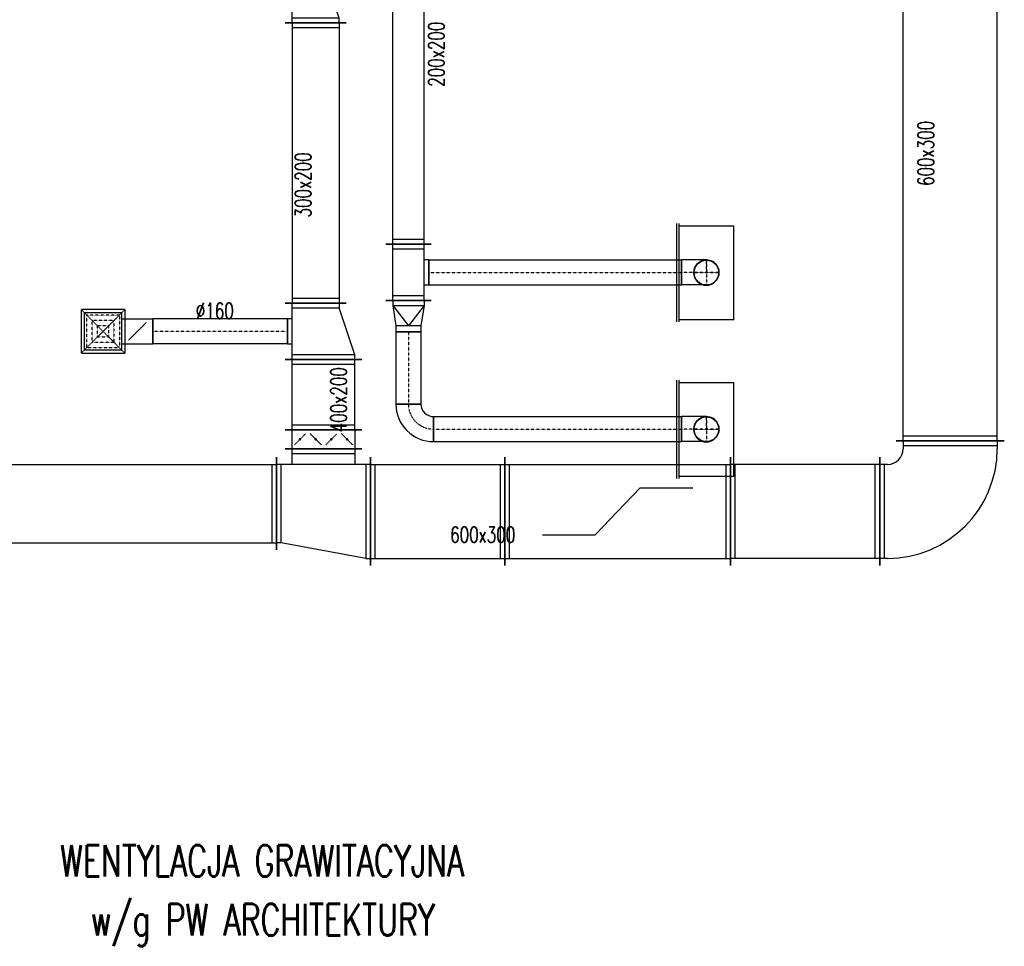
# Model space of a CAD drawing. Extents: x -7228 to 74941, y -112898 to 85621.
# Tile 49 of 256: x 33582 to 34210, y -56410 to -55819. Entities that reach past the tile are written whole.
import ezdxf

# ---------------------------------------------------------------- set-up
doc = ezdxf.new("R2010")
doc.units = 0
doc.linetypes.add('DASHDOT', pattern=[1, 0.5, -0.25, 0, -0.25])
doc.linetypes.add('DASHED', pattern=[0.75, 0.5, -0.25])
doc.layers.get('0').update_dxf_attribs({"color": 101, "linetype": 'CONTINUOUS'})
for name, color, linetype in [('BB-went-opis', 8, 'CONTINUOUS'), ('E35', 6, 'CONTINUOUS'), ('FLUID-N16', 7, 'CONTINUOUS'), ('FLUID-N16-SYM', 7, 'CONTINUOUS'), ('FLUID-W16', 7, 'CONTINUOUS'), ('FLUID-W16-SYM', 7, 'CONTINUOUS')]:
    doc.layers.add(name, color=color, linetype=linetype)
doc.styles.add('tab-bud$0$ROMANS', font='romans', dxfattribs={"width": 0.7})
doc.linetypes.add('ZIGZAG', pattern='A,0.00254,-5.08,[131,ltypeshp.shx,S=5.08,R=0,X=-5.08,Y=0],-10.16,[131,ltypeshp.shx,S=5.08,R=180,X=5.08,Y=0],-5.08', length=20.32254)

# ---------------------------------------------------------------- blocks, each defined once
blk = doc.blocks.new('*U5099')
at = {"color": 5, "linetype": 'Continuous', "lineweight": -2, "ltscale": 2}
for p, q in [((400, 395), (400, -295)), ((295, -400), (-395, -400))]:
    blk.add_line(p, q, dxfattribs=at)
at = {"color": 0, "linetype": 'ByBlock', "lineweight": -2, "ltscale": 2}
for p, q in [((350, 350), (400, 350)), ((350, -250), (400, -250)), ((-350, -400), (-350, -350)), ((250, -400), (250, -350))]:
    blk.add_line(p, q, dxfattribs=at)
at = {"color": 4, "linetype": 'Continuous', "ltscale": 2}
for p, q in [((370, 350), (370, -250)), ((250, -370), (-350, -370))]:
    blk.add_line(p, q, dxfattribs=at)
at = {"color": 0, "linetype": 'ByBlock', "lineweight": -2, "ltscale": 2}
for radius in [700, 100]:
    blk.add_arc((350, -350), radius, 90, 180, dxfattribs=at)
blk = doc.blocks.new('*U5100')
at = {"color": 5, "linetype": 'Continuous', "lineweight": -2, "ltscale": 2}
for p, q in [((-300, -345), (-300, 345)), ((300, 245), (300, -345)), ((245, -400), (-245, -400))]:
    blk.add_line(p, q, dxfattribs=at)
at = {"color": 0, "linetype": 'ByBlock', "lineweight": -2, "ltscale": 2}
for p, q in [((-270, 300), (-300, 300)), ((-270, 300), (270, 200)), ((270, 200), (300, 200)), ((-300, -300), (300, -300)), ((-200, -400), (-200, -300)), ((200, -300), (200, -400))]:
    blk.add_line(p, q, dxfattribs=at)
at = {"color": 4, "linetype": 'Continuous', "ltscale": 2}
for p, q in [((-270, -300), (-270, 300)), ((270, 200), (270, -300)), ((200, -370), (-200, -370))]:
    blk.add_line(p, q, dxfattribs=at)
blk = doc.blocks.new('*U5146')
at = {"color": 5, "linetype": 'Continuous', "lineweight": -2, "ltscale": 2}
for p, q in [((-224.5, -245), (-224.5, 245)), ((224.5, 245), (224.5, -245))]:
    blk.add_line(p, q, dxfattribs=at)
at = {"color": 0, "linetype": 'ByBlock', "lineweight": -2, "ltscale": 2}
for p, q in [((-224.5, 200), (224.5, 200)), ((-224.5, -200), (224.5, -200))]:
    blk.add_line(p, q, dxfattribs=at)
at = {"color": 4, "linetype": 'Continuous', "ltscale": 2}
for p, q in [((-194.5, -200), (-194.5, 200)), ((194.5, 200), (194.5, -200))]:
    blk.add_line(p, q, dxfattribs=at)
blk = doc.blocks.new('*U5147')
at = {"color": 0, "linetype": 'ByBlock', "lineweight": -2, "ltscale": 2}
for p, q in [((150, 200), (-150, 100)), ((180, 200), (150, 200)), ((-180, 100), (-150, 100)), ((180, -200), (-180, -200)), ((-80, -200), (-80, -230)), ((80, -230), (80, -200))]:
    blk.add_line(p, q, dxfattribs=at)
at = {"color": 4, "linetype": 'Continuous', "ltscale": 2}
for p, q in [((150, 200), (150, -200)), ((-150, -200), (-150, 100))]:
    blk.add_line(p, q, dxfattribs=at)
at = {"color": 5, "linetype": 'Continuous', "lineweight": -2, "ltscale": 2}
for p, q in [((180, 245), (180, -245)), ((-180, -245), (-180, 145)), ((80, -230), (-80, -230))]:
    blk.add_line(p, q, dxfattribs=at)
blk = doc.blocks.new('*U5148')
at = {"color": 5, "linetype": 'Continuous', "lineweight": -2, "ltscale": 2}
for p, q in [((180, 195), (180, -195)), ((-180, -195), (-180, 95)), ((80, -180), (-80, -180))]:
    blk.add_line(p, q, dxfattribs=at)
at = {"color": 0, "linetype": 'ByBlock', "lineweight": -2, "ltscale": 2}
for p, q in [((150, 150), (-150, 50)), ((180, 150), (150, 150)), ((-180, 50), (-150, 50)), ((180, -150), (-180, -150)), ((-80, -150), (-80, -180)), ((80, -180), (80, -150))]:
    blk.add_line(p, q, dxfattribs=at)
at = {"color": 4, "linetype": 'Continuous', "ltscale": 2}
for p, q in [((150, 150), (150, -150)), ((-150, -150), (-150, 50))]:
    blk.add_line(p, q, dxfattribs=at)
blk = doc.blocks.new('*U5138')
at = {"color": 4, "linetype": 'Continuous', "ltscale": 2}
for p, q in [((-138.5, 138.5), (138.5, 138.5)), ((-138.5, 138.5), (-138.5, -138.5)), ((138.5, -138.5), (138.5, 138.5)), ((138.5, -138.5), (-138.5, -138.5))]:
    blk.add_line(p, q, dxfattribs=at)
at = {"color": 4, "linetype": 'DASHED', "ltscale": 2}
for p, q in [((-138.5, 138.5), (0, 0)), ((138.5, 138.5), (0, 0)), ((-103.9, 103.9), (103.9, 103.9)), ((-103.9, 103.9), (-103.9, -103.9)), ((-69.2, 69.2), (69.2, 69.2)), ((-69.2, 69.2), (-69.2, -69.2)), ((69.2, -69.2), (69.2, 69.2)), ((103.9, -103.9), (103.9, 103.9)), ((-138.5, -138.5), (0, 0)), ((-34.6, 34.6), (34.6, 34.6)), ((-34.6, 34.6), (-34.6, -34.6)), ((138.5, -138.5), (0, 0)), ((34.6, -34.6), (34.6, 34.6)), ((34.6, -34.6), (-34.6, -34.6)), ((103.9, -103.9), (-103.9, -103.9)), ((69.2, -69.2), (-69.2, -69.2)), ((0, -219), (-56.6, -162.4)), ((0, -219), (56.6, -275.6))]:
    blk.add_line(p, q, dxfattribs=at)
at = {"color": 0, "linetype": 'ByBlock', "lineweight": -2, "ltscale": 2}
for p, q in [((-120, -120), (-120, 120)), ((120, 120), (-120, 120)), ((120, 120), (120, -120)), ((-120, -120), (120, -120)), ((-80, -120), (-80, -318)), ((80, -120), (80, -318))]:
    blk.add_line(p, q, dxfattribs=at)
at = {"color": 5, "linetype": 'Continuous', "lineweight": -2, "ltscale": 2}
blk.add_line((80, -318), (-80, -318), dxfattribs=at)
at = {"color": 4, "linetype": 'Continuous', "ltscale": 2}
blk.add_lwpolyline([(-2.5, -219, 5, 5, 1), (2.5, -219, 5, 5, 1)], format="xyseb", close=True, dxfattribs=at)
blk = doc.blocks.new('*U5139')
at = {"color": 5, "linetype": 'Continuous', "lineweight": -2, "ltscale": 2}
for p, q in [((-429.2, -80), (-429.2, 80)), ((429.2, 80), (429.2, -80))]:
    blk.add_line(p, q, dxfattribs=at)
at = {"color": 5, "linetype": 'ZIGZAG', "lineweight": -2, "ltscale": 0.4}
for points in [[(429.2, 80), (-429.2, 80)], [(429.2, -80), (-429.2, -80)]]:
    blk.add_spline(points, degree=3, dxfattribs=at)
at = {"layer": 'FLUID-N16-SYM', "color": 2, "linetype": 'DASHDOT', "ltscale": 2, "start_tangent": (-1, 0), "end_tangent": (-1, 0)}
blk.add_spline([(429.2, 0), (0, 0), (-429.2, 0)], degree=3, dxfattribs=at)
blk = doc.blocks.new('*U5150')
at = {"color": 5, "linetype": 'Continuous', "lineweight": -2, "ltscale": 2}
for p, q in [((-60, -245), (-60, 245)), ((60, 245), (60, -245))]:
    blk.add_line(p, q, dxfattribs=at)
at = {"color": 0, "linetype": 'ByBlock', "lineweight": -2, "ltscale": 2}
for p, q in [((-60, 200), (60, 200)), ((60, -200), (-60, -200))]:
    blk.add_line(p, q, dxfattribs=at)
at = {"color": 4, "linetype": 'DASHED', "ltscale": 2}
for p, q in [((0, 150), (-35.4, 185.4)), ((0, 150), (35.4, 114.6)), ((0, 50), (35.4, 85.4)), ((0, 50), (-35.4, 14.6)), ((0, -50), (-35.4, -14.6)), ((0, -50), (35.4, -85.4)), ((0, -150), (35.4, -114.6)), ((0, -150), (-35.4, -185.4))]:
    blk.add_line(p, q, dxfattribs=at)
at = {"color": 4, "linetype": 'Continuous', "ltscale": 2}
for points in [[(-4, 150, 8, 8, 1), (4, 150, 8, 8, 1)], [(-4, 50, 8, 8, 1), (4, 50, 8, 8, 1)], [(-4, -50, 8, 8, 1), (4, -50, 8, 8, 1)], [(-4, -150, 8, 8, 1), (4, -150, 8, 8, 1)]]:
    blk.add_lwpolyline(points, format="xyseb", close=True, dxfattribs=at)
blk = doc.blocks.new('*U5337')
at = {"color": 1, "linetype": 'Continuous', "lineweight": -2, "ltscale": 2}
for p, q in [((-805.5, -80), (-805.5, 80)), ((805.5, 80), (805.5, -80))]:
    blk.add_line(p, q, dxfattribs=at)
at = {"color": 0, "linetype": 'ByBlock', "lineweight": -2, "ltscale": 2}
for p, q in [((-805.5, 80), (805.5, 80)), ((-805.5, -80), (805.5, -80))]:
    blk.add_line(p, q, dxfattribs=at)
at = {"layer": 'FLUID-W16-SYM', "color": 2, "linetype": 'DASHDOT', "ltscale": 2}
blk.add_line((-805.5, 0), (805.5, 0), dxfattribs=at)
blk = doc.blocks.new('*U5338')
at = {"color": 1, "linetype": 'Continuous', "lineweight": -2, "ltscale": 2}
for p, q in [((-790.5, -80), (-790.5, 80)), ((790.5, 80), (790.5, -80))]:
    blk.add_line(p, q, dxfattribs=at)
at = {"color": 0, "linetype": 'ByBlock', "lineweight": -2, "ltscale": 2}
for p, q in [((-790.5, 80), (790.5, 80)), ((-790.5, -80), (790.5, -80))]:
    blk.add_line(p, q, dxfattribs=at)
at = {"layer": 'FLUID-W16-SYM', "color": 2, "linetype": 'DASHDOT', "ltscale": 2}
blk.add_line((-790.5, 0), (790.5, 0), dxfattribs=at)
blk = doc.blocks.new('*U5341')
at = {"color": 1, "linetype": 'Continuous', "lineweight": -2, "ltscale": 2}
for p, q in [((-180, -145), (-180, 145)), ((180, 145), (180, -145)), ((80, -130), (-80, -130))]:
    blk.add_line(p, q, dxfattribs=at)
at = {"color": 0, "linetype": 'ByBlock', "lineweight": -2, "ltscale": 2}
for p, q in [((-180, 100), (180, 100)), ((-180, -100), (180, -100)), ((-80, -100), (-80, -130)), ((80, -130), (80, -100))]:
    blk.add_line(p, q, dxfattribs=at)
at = {"color": 4, "linetype": 'Continuous', "ltscale": 2}
for p, q in [((-150, -100), (-150, 100)), ((150, 100), (150, -100))]:
    blk.add_line(p, q, dxfattribs=at)
blk = doc.blocks.new('*U5342')
at = {"color": 1, "linetype": 'Continuous', "lineweight": -2, "ltscale": 2}
for p, q in [((-100, -145), (-100, 145)), ((100, 80), (100, -80))]:
    blk.add_line(p, q, dxfattribs=at)
at = {"color": 0, "linetype": 'ByBlock', "lineweight": -2, "ltscale": 2}
for p, q in [((-100, 100), (-70, 100)), ((-70, 100), (60, 80)), ((60, 80), (100, 80)), ((-100, -100), (-70, -100)), ((-70, -100), (60, -80)), ((60, -80), (100, -80))]:
    blk.add_line(p, q, dxfattribs=at)
at = {"color": 4, "linetype": 'Continuous', "ltscale": 2}
for p, q in [((-70, -100), (-70, 100)), ((-70, 100), (60, 0)), ((60, 80), (60, -80)), ((-70, -100), (60, 0))]:
    blk.add_line(p, q, dxfattribs=at)
blk = doc.blocks.new('*U5343')
at = {"color": 1, "linetype": 'Continuous', "lineweight": -2, "ltscale": 2}
for p, q in [((-230, -80), (-230, 80)), ((230, 80), (230, -80))]:
    blk.add_line(p, q, dxfattribs=at)
at = {"color": 0, "linetype": 'ByBlock', "lineweight": -2, "ltscale": 2}
for p, q in [((-230, 80), (230, 80)), ((-230, -80), (230, -80))]:
    blk.add_line(p, q, dxfattribs=at)
at = {"layer": 'FLUID-W16-SYM', "color": 2, "linetype": 'DASHDOT', "ltscale": 2}
blk.add_line((-230, 0), (230, 0), dxfattribs=at)
blk = doc.blocks.new('*U5344')
at = {"color": 1, "linetype": 'Continuous', "lineweight": -2, "ltscale": 2}
for p, q in [((-120, -40), (-120, 120)), ((120, -120), (-40, -120))]:
    blk.add_line(p, q, dxfattribs=at)
at = {"color": 0, "linetype": 'ByBlock', "lineweight": -2, "ltscale": 2}
for radius in [240, 80]:
    blk.add_arc((-120, -120), radius, 0, 90, dxfattribs=at)
at = {"layer": 'FLUID-W16-SYM', "color": 2, "linetype": 'DASHDOT', "ltscale": 2}
blk.add_arc((-120, -120), 160, 0, 90, dxfattribs=at)
blk = doc.blocks.new('*U5153')
at = {"color": 5, "linetype": 'Continuous', "lineweight": -2, "ltscale": 2}
for p, q in [((-2195, -295), (-2195, 295)), ((2195, 295), (2195, -295))]:
    blk.add_line(p, q, dxfattribs=at)
at = {"color": 0, "linetype": 'ByBlock', "lineweight": -2, "ltscale": 2}
for p, q in [((-2195, 250), (2195, 250)), ((-2195, -250), (2195, -250))]:
    blk.add_line(p, q, dxfattribs=at)
at = {"color": 4, "linetype": 'Continuous', "ltscale": 2}
for p, q in [((-2165, -250), (-2165, 250)), ((2165, 250), (2165, -250))]:
    blk.add_line(p, q, dxfattribs=at)
blk = doc.blocks.new('*U5154')
at = {"color": 5, "linetype": 'Continuous', "lineweight": -2, "ltscale": 2}
for p, q in [((-428, -345), (-428, 345)), ((428, 345), (428, -345))]:
    blk.add_line(p, q, dxfattribs=at)
at = {"color": 0, "linetype": 'ByBlock', "lineweight": -2, "ltscale": 2}
for p, q in [((-428, 300), (428, 300)), ((-428, -300), (428, -300))]:
    blk.add_line(p, q, dxfattribs=at)
at = {"color": 4, "linetype": 'Continuous', "ltscale": 2}
for p, q in [((-398, -300), (-398, 300)), ((398, 300), (398, -300))]:
    blk.add_line(p, q, dxfattribs=at)
blk = doc.blocks.new('*U5155')
at = {"color": 5, "linetype": 'Continuous', "lineweight": -2, "ltscale": 2}
for p, q in [((-2258, -345), (-2258, 345)), ((2258, 345), (2258, -345))]:
    blk.add_line(p, q, dxfattribs=at)
at = {"color": 0, "linetype": 'ByBlock', "lineweight": -2, "ltscale": 2}
for p, q in [((-2258, 300), (2258, 300)), ((-2258, -300), (2258, -300))]:
    blk.add_line(p, q, dxfattribs=at)
at = {"color": 4, "linetype": 'Continuous', "ltscale": 2}
for p, q in [((-2228, -300), (-2228, 300)), ((2228, 300), (2228, -300))]:
    blk.add_line(p, q, dxfattribs=at)
blk = doc.blocks.new('*U5161')
at = {"color": 5, "linetype": 'Continuous', "lineweight": -2, "ltscale": 2}
for p, q in [((-894.5, -195), (-894.5, 195)), ((894.5, 195), (894.5, -195))]:
    blk.add_line(p, q, dxfattribs=at)
at = {"color": 0, "linetype": 'ByBlock', "lineweight": -2, "ltscale": 2}
for p, q in [((-894.5, 150), (894.5, 150)), ((-894.5, -150), (894.5, -150))]:
    blk.add_line(p, q, dxfattribs=at)
at = {"color": 4, "linetype": 'Continuous', "ltscale": 2}
for p, q in [((-864.5, -150), (-864.5, 150)), ((864.5, 150), (864.5, -150))]:
    blk.add_line(p, q, dxfattribs=at)
blk = doc.blocks.new('*U5346')
at = {"color": 1, "linetype": 'Continuous', "lineweight": -2, "ltscale": 2}
for p, q in [((-924.5, -145), (-924.5, 145)), ((924.5, 145), (924.5, -145))]:
    blk.add_line(p, q, dxfattribs=at)
at = {"color": 0, "linetype": 'ByBlock', "lineweight": -2, "ltscale": 2}
for p, q in [((-924.5, 100), (924.5, 100)), ((-924.5, -100), (924.5, -100))]:
    blk.add_line(p, q, dxfattribs=at)
at = {"color": 4, "linetype": 'Continuous', "ltscale": 2}
for p, q in [((-894.5, -100), (-894.5, 100)), ((894.5, 100), (894.5, -100))]:
    blk.add_line(p, q, dxfattribs=at)
blk = doc.blocks.new('*U5362')
at = {"color": 0, "linetype": 'ByBlock', "lineweight": -2, "ltscale": 2}
for p, q in [((-40, 80), (120, 80)), ((-40, -80), (120, -80))]:
    blk.add_line(p, q, dxfattribs=at)
at = {"color": 1, "linetype": 'Continuous', "lineweight": -2, "ltscale": 2}
blk.add_line((120, 80), (120, -80), dxfattribs=at)
at = {"color": 0, "linetype": 'ByBlock', "lineweight": -2, "ltscale": 2}
blk.add_ellipse((-40, 0), major_axis=(0, 80), ratio=1, start_param=0, end_param=3.141593, dxfattribs=at)
at = {"color": 4, "linetype": 'DASHED', "ltscale": 2}
blk.add_ellipse((-40, 0), major_axis=(0, 80), ratio=1, start_param=3.141593, end_param=6.283185, dxfattribs=at)
at = {"layer": 'FLUID-W16-SYM', "color": 2, "linetype": 'DASHDOT', "ltscale": 2}
for p, q in [((-40, -80), (-40, 80)), ((-120, 0), (120, 0))]:
    blk.add_line(p, q, dxfattribs=at)
blk = doc.blocks.new('*U5361')
at = {"color": 0, "linetype": 'ByBlock', "lineweight": -2, "ltscale": 2}
blk.add_circle((0, 0), 80, dxfattribs=at)
blk = doc.blocks.new('*U5359')
at = {"color": 0, "linetype": 'ByBlock', "lineweight": -2, "ltscale": 2}
for p, q in [((-300, -175), (-300, 175)), ((300, 175), (-300, 175)), ((300, 175), (300, -175))]:
    blk.add_line(p, q, dxfattribs=at)
at = {"color": 4, "linetype": 'Continuous', "ltscale": 2}
for p, q in [((-313.5, -175), (313.5, -175)), ((-313.5, -190), (313.5, -190))]:
    blk.add_line(p, q, dxfattribs=at)
at = {"color": 0, "linetype": 'ByBlock', "lineweight": -2, "ltscale": 2}
blk.add_circle((0, 0), 80, dxfattribs=at)
blk = doc.blocks.new('*U5360')
at = {"color": 0, "linetype": 'ByBlock', "lineweight": -2, "ltscale": 2}
blk.add_circle((0, 1), 80, dxfattribs=at)
at = {"color": 4, "linetype": 'DASHED', "lineweight": -2, "ltscale": 2}
blk.add_arc((0, -1), 80, 0, 180, dxfattribs=at)
at = {"color": 0, "lineweight": -2, "ltscale": 2}
blk.add_arc((0, -1), 80, 180, 0, dxfattribs=at)
at = {"color": 1, "linetype": 'ZIGZAG', "lineweight": -2, "ltscale": 0.4}
for points in [[(-80, -1), (-80, 1)], [(80, -1), (80, 1)]]:
    blk.add_spline(points, degree=3, dxfattribs=at)
at = {"layer": 'FLUID-W16-SYM', "color": 2, "linetype": 'DASHDOT', "ltscale": 2}
for p, q in [((0, 1), (0, 81)), ((80, 1), (-80, 1)), ((80, -1), (-80, -1)), ((0, -1), (0, -81))]:
    blk.add_line(p, q, dxfattribs=at)
at = {"layer": 'FLUID-W16-SYM', "color": 2, "linetype": 'DASHDOT', "ltscale": 2, "start_tangent": (0, 1), "end_tangent": (0, 1)}
blk.add_spline([(0, -1), (0, 1)], degree=3, dxfattribs=at)
blk = doc.blocks.new('*U5366')
at = {"color": 0, "linetype": 'ByBlock', "lineweight": -2, "ltscale": 2}
for p, q in [((-40, 80), (120, 80)), ((-40, -80), (120, -80))]:
    blk.add_line(p, q, dxfattribs=at)
at = {"color": 1, "linetype": 'Continuous', "lineweight": -2, "ltscale": 2}
blk.add_line((120, 80), (120, -80), dxfattribs=at)
at = {"color": 0, "linetype": 'ByBlock', "lineweight": -2, "ltscale": 2}
blk.add_ellipse((-40, 0), major_axis=(0, 80), ratio=1, start_param=0, end_param=3.141593, dxfattribs=at)
at = {"color": 4, "linetype": 'DASHED', "ltscale": 2}
blk.add_ellipse((-40, 0), major_axis=(0, 80), ratio=1, start_param=3.141593, end_param=6.283185, dxfattribs=at)
at = {"layer": 'FLUID-W16-SYM', "color": 2, "linetype": 'DASHDOT', "ltscale": 2}
for p, q in [((-40, -80), (-40, 80)), ((-120, 0), (120, 0))]:
    blk.add_line(p, q, dxfattribs=at)
blk = doc.blocks.new('*U5365')
at = {"color": 0, "linetype": 'ByBlock', "lineweight": -2, "ltscale": 2}
blk.add_circle((0, 0), 80, dxfattribs=at)
blk = doc.blocks.new('*U5363')
at = {"color": 0, "linetype": 'ByBlock', "lineweight": -2, "ltscale": 2}
for p, q in [((-300, -175), (-300, 175)), ((300, 175), (-300, 175)), ((300, 175), (300, -175))]:
    blk.add_line(p, q, dxfattribs=at)
at = {"color": 4, "linetype": 'Continuous', "ltscale": 2}
for p, q in [((-313.5, -175), (313.5, -175)), ((-313.5, -190), (313.5, -190))]:
    blk.add_line(p, q, dxfattribs=at)
at = {"color": 0, "linetype": 'ByBlock', "lineweight": -2, "ltscale": 2}
blk.add_circle((0, 0), 80, dxfattribs=at)
blk = doc.blocks.new('*U5364')
at = {"color": 0, "linetype": 'ByBlock', "lineweight": -2, "ltscale": 2}
blk.add_circle((0, 1), 80, dxfattribs=at)
at = {"color": 4, "linetype": 'DASHED', "lineweight": -2, "ltscale": 2}
blk.add_arc((0, -1), 80, 0, 180, dxfattribs=at)
at = {"color": 0, "lineweight": -2, "ltscale": 2}
blk.add_arc((0, -1), 80, 180, 0, dxfattribs=at)
at = {"color": 1, "linetype": 'ZIGZAG', "lineweight": -2, "ltscale": 0.4}
for points in [[(-80, -1), (-80, 1)], [(80, -1), (80, 1)]]:
    blk.add_spline(points, degree=3, dxfattribs=at)
at = {"layer": 'FLUID-W16-SYM', "color": 2, "linetype": 'DASHDOT', "ltscale": 2}
for p, q in [((0, 1), (0, 81)), ((80, 1), (-80, 1)), ((80, -1), (-80, -1)), ((0, -1), (0, -81))]:
    blk.add_line(p, q, dxfattribs=at)
at = {"layer": 'FLUID-W16-SYM', "color": 2, "linetype": 'DASHDOT', "ltscale": 2, "start_tangent": (0, 1), "end_tangent": (0, 1)}
blk.add_spline([(0, -1), (0, 1)], degree=3, dxfattribs=at)
blk = doc.blocks.new('*U5163')
at = {"color": 5, "linetype": 'Continuous', "lineweight": -2, "ltscale": 2}
for p, q in [((-476, -345), (-476, 345)), ((476, 345), (476, -345))]:
    blk.add_line(p, q, dxfattribs=at)
at = {"color": 0, "linetype": 'ByBlock', "lineweight": -2, "ltscale": 2}
for p, q in [((-476, 300), (476, 300)), ((-476, -300), (476, -300))]:
    blk.add_line(p, q, dxfattribs=at)
at = {"color": 4, "linetype": 'Continuous', "ltscale": 2}
for p, q in [((-446, -300), (-446, 300)), ((446, 300), (446, -300))]:
    blk.add_line(p, q, dxfattribs=at)
blk = doc.blocks.new('*U5164')
at = {"color": 5, "linetype": 'Continuous', "lineweight": -2, "ltscale": 2}
for p, q in [((-720, -345), (-720, 345)), ((720, 345), (720, -345))]:
    blk.add_line(p, q, dxfattribs=at)
at = {"color": 0, "linetype": 'ByBlock', "lineweight": -2, "ltscale": 2}
for p, q in [((-720, 300), (720, 300)), ((-720, -300), (720, -300))]:
    blk.add_line(p, q, dxfattribs=at)
at = {"color": 4, "linetype": 'Continuous', "ltscale": 2}
for p, q in [((-690, -300), (-690, 300)), ((690, 300), (690, -300)), ((-144, -150), (144, 150)), ((144, 150), (480, 150)), ((-480, -150), (-144, -150))]:
    blk.add_line(p, q, dxfattribs=at)
blk = doc.blocks.new('A$C44034F9E')
at = {"layer": 'FLUID-N16', "color": 5, "linetype": 'Continuous', "zscale": 0.1}
for name, p, xscale, yscale, rotation in [('*U5155', (1822.2, -4492.88), 0.1, 0.1, 89.99999999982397), ('*U5148', (1417.4, -4433.9), 0.09999999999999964, 0.09999999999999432, 269.999999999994), ('*U5161', (1417.4, -4541.35), 0.1, 0.09999999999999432, 269.999999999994), ('*U5138', (1281.75, -4648.78), 0.1, 0.09999999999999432, 90.00000000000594), ('*U5147', (1422.4, -4648.78), 0.09999999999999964, 0.09999999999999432, 269.999999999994), ('*U5146', (1422.4, -4689.23), 0.1, 0.09999999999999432, 90.00000000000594), ('*U5150', (1422.4, -4717.68), 0.1, 0.09999999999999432, 90.00000000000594), ('*U5099', (1817.2, -4758.68), 0.1, 0.1, 179.9999999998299), ('*U5100', (1422.4, -4763.68), 0.1, 0.09999999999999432, 180.0000000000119), ('*U5163', (1729.6, -4763.68), 0.1, 0.1, 180.0000000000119)]:
    blk.add_blockref(name, p, dxfattribs=dict(at, xscale=xscale, yscale=yscale, rotation=rotation))
for name, p, xscale, yscale in [('*U5139', (1356.47, -4648.78), 0.1000000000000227, 0.09999999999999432), ('*U5153', (1172.89, -4758.68), 0.1, 0.09999999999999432), ('*U5154', (1495.2, -4763.68), 0.1, 0.09999999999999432), ('*U5164', (1610, -4763.68), 0.1, 0.1)]:
    blk.add_blockref(name, p, dxfattribs=dict(at, xscale=xscale, yscale=yscale))
at = {"layer": 'FLUID-W16', "color": 1, "linetype": 'Continuous'}
for name, p, xscale, yscale, zscale, rotation in [('*U5346', (1476.57, -4500.73), 0.1, 0.09999999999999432, 0.1, 90.00000000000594), ('*U5359', (1666.67, -4611.38), 0.1000000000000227, 0.1000000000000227, 0.1, 269.999999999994), ('*U5341', (1476.57, -4611.18), 0.1, 0.09999999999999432, 0.09999999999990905, 90.00000000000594), ('*U5362', (1662.67, -4611.18), 0.09999999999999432, 0.1000000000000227, 0.1, 180.0000000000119), ('*U5361', (1666.67, -4611.18), 0.1000000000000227, 0.1000000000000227, 0.1, 269.999999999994), ('*U5342', (1476.57, -4639.18), 0.1, 0.09999999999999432, 0.1, 269.999999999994), ('*U5343', (1476.57, -4672.18), 0.1, 0.09999999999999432, 0.1, 269.999999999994), ('*U5363', (1666.67, -4711.38), 0.1000000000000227, 0.1000000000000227, 0.1, 269.999999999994), ('*U5344', (1480.57, -4707.18), 0.1, 0.09999999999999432, 0.1, 180.0000000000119), ('*U5366', (1662.67, -4711.18), 0.09999999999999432, 0.1000000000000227, 0.1, 180.0000000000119), ('*U5365', (1666.67, -4711.18), 0.1000000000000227, 0.1000000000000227, 0.1, 269.999999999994)]:
    blk.add_blockref(name, p, dxfattribs=dict(at, xscale=xscale, yscale=yscale, zscale=zscale, rotation=rotation))
at = {"layer": 'FLUID-W16', "color": 1, "linetype": 'Continuous', "xscale": 0.1, "yscale": 0.1000000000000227, "zscale": 0.1}
for name, p in [('*U5337', (1570.12, -4611.18)), ('*U5360', (1666.67, -4611.28)), ('*U5338', (1571.62, -4711.18)), ('*U5364', (1666.67, -4711.28))]:
    blk.add_blockref(name, p, dxfattribs=at)
at = {"layer": 'BB-went-opis', "style": 'tab-bud$0$ROMANS', "width": 0.7}
for s, height, rotation, p in [('200x200', 10.109, 90, (1499.39, -4492.66, 0)), ('600x300', 10.109, 90, (1811.69, -4555.96)), ('300x200', 10.109, 90, (1414.45, -4576.08, 0)), ('%%c160', 10.109, 360, (1340.92, -4640.7, 0)), ('400x200', 10.109, 90, (1437.06, -4713.19, 0)), ('600x300', 10.109, 360, (1503.17, -4783.61, 0)), ('WENTYLACJA GRAWITACYJNA', 20.1697, 0, (1254.36, -4996.85)), ('w/g PW ARCHITEKTURY', 20.1697, 0, (1273.93, -5034.45))]:
    blk.add_text(s, height=height, rotation=rotation, dxfattribs=at).set_placement(p)

msp = doc.modelspace()

# ---------------------------------------------------------------- block references
at = {"layer": 'E35'}
msp.add_blockref('A$C44034F9E', (32353.436, -51368.711), dxfattribs=at)

doc.saveas('drawing.dxf')
